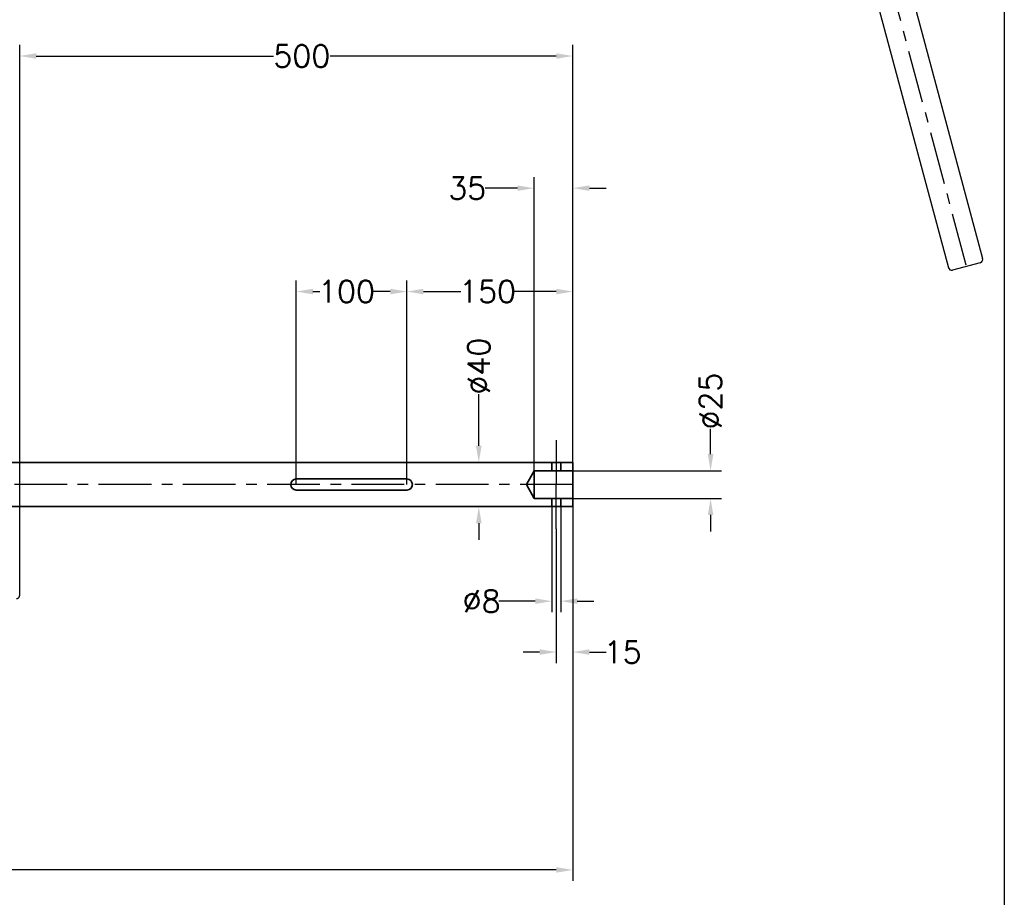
# Model space of a CAD drawing. Extents: x -1810 to 940, y -788 to 1212.
# Tile 3 of 4: x 0 to 890, y -373 to 420. Entities that reach past the tile are written whole.
import ezdxf

# ---------------------------------------------------------------- set-up
doc = ezdxf.new("R2010")
doc.units = 0
doc.header["$LTSCALE"] = 1.5
doc.header["$PDMODE"] = 2
doc.header["$PDSIZE"] = 5
doc.linetypes.add('CENTER', pattern=[50.8, 31.75, -6.35, 6.35, -6.35])
doc.layers.get('0').update_dxf_attribs({"linetype": 'CONTINUOUS'})
doc.layers.get('DEFPOINTS').update_dxf_attribs({"linetype": 'CONTINUOUS'})
for name, color, linetype in [('Bearings', 1, 'CONTINUOUS'), ('Blade', 1, 'CONTINUOUS'), ('CENTER', 9, 'CENTER'), ('RAMME', 7, 'CONTINUOUS')]:
    doc.layers.add(name, color=color, linetype=linetype)
doc.layers.add('DIMS', color=7, linetype='CONTINUOUS', lineweight=15)
doc.layers.add('STOCK', color=5, linetype='CONTINUOUS', lineweight=35)
doc.styles.add('ROMANS', font='romans')
doc.dimstyles.new('Text 20', dxfattribs={"dimtxt": 20, "dimasz": 15, "dimexe": 10, "dimexo": 0, "dimgap": 0, "dimtad": 0, "dimdsep": 46, "dimtxsty": 'ROMANS', "dimcen": 10, "dimazin": 2, "dimtfac": 0.65, "dimtofl": 0, "dimtmove": 0, "dimatfit": 0, "dimfxl": 1, "dimtolj": 1, "dimarcsym": 0})

# ---------------------------------------------------------------- blocks, each defined once
blk = doc.blocks.new('RUD31R')
at = {"layer": 'Blade'}
for p, q in [((0, 0), (0, 236.4)), ((0, -100.17), (0, 0))]:
    blk.add_line(p, q, dxfattribs=at)
blk.add_open_spline([(-3.03, -103.17), (-2.83, -103.17), (-2.64, -103.15), (-2.25, -103.08), (-2.06, -103.02), (-1.69, -102.87), (-1.52, -102.78), (-1.19, -102.57), (-1.03, -102.44), (-0.75, -102.16), (-0.62, -102.01), (-0.4, -101.68), (-0.31, -101.51), (-0.16, -101.14), (-0.1, -100.95), (-0.02, -100.56), (0, -100.37), (0, -100.17)], degree=3, knots=[0, 0, 0, 0, 0.125, 0.125, 0.25, 0.25, 0.375, 0.375, 0.5, 0.5, 0.625, 0.625, 0.75, 0.75, 0.875, 0.875, 1, 1, 1, 1], dxfattribs=at)
at = {"layer": 'CENTER'}
blk.add_line((500, 0), (-900, 0), dxfattribs=at)
blk = doc.blocks.new('*D3')
at = {"layer": 'DEFPOINTS', "color": 0, "transparency": 16777216}
for p in [(-700, -14), (500, -20), (-700, -348.5)]:
    blk.add_point(p, dxfattribs=at)
at = {"layer": 'DIMS', "color": 0, "lineweight": -2, "transparency": 16777216}
for p, q in [((-700, -14), (-700, -358.5)), ((500, -20), (500, -358.5)), ((-685, -348.5), (-202.31, -348.5)), ((485, -348.5), (-134.69, -348.5))]:
    blk.add_line(p, q, dxfattribs=at)
at = {"layer": 'DIMS', "color": 0, "transparency": 16777216}
for points in [[(-685, -346), (-685, -351), (-700, -348.5)], [(485, -346), (485, -351), (500, -348.5)]]:
    blk.add_solid(points, dxfattribs=at)
at = {"layer": 'DIMS', "color": 0, "transparency": 16777216, "insert": (-168.5, -348.5), "char_height": 20, "attachment_point": 5, "style": 'ROMANS'}
blk.add_mtext('\\A1;1200', dxfattribs=at)
blk = doc.blocks.new('*D4')
at = {"layer": 'DEFPOINTS', "color": 0, "transparency": 16777216}
for p in [(500, 20), (415, -20), (500, -20)]:
    blk.add_point(p, dxfattribs=at)
at = {"layer": 'DIMS', "color": 0, "lineweight": -2, "transparency": 16777216}
for p, q in [((415, 35), (415, 81.76)), ((500, 20), (405, 20)), ((500, -20), (405, -20)), ((415, -35), (415, -50))]:
    blk.add_line(p, q, dxfattribs=at)
at = {"layer": 'DIMS', "color": 0, "transparency": 16777216}
for points in [[(412.5, 35), (417.5, 35), (415, 20)], [(412.5, -35), (417.5, -35), (415, -20)]]:
    blk.add_solid(points, dxfattribs=at)
at = {"layer": 'DIMS', "color": 0, "transparency": 16777216, "insert": (415, 107), "char_height": 20, "attachment_point": 5, "rotation": 90, "style": 'ROMANS'}
blk.add_mtext('\\A1;%%C40', dxfattribs=at)
blk = doc.blocks.new('*D5')
at = {"layer": 'DEFPOINTS', "color": 0, "transparency": 16777216}
for p in [(500, 387.5), (500, 20), (0, 0)]:
    blk.add_point(p, dxfattribs=at)
at = {"layer": 'DIMS', "color": 0, "lineweight": -2, "transparency": 16777216}
for p, q in [((0, 0), (0, 397.5)), ((500, 20), (500, 397.5)), ((15, 387.5), (229.29, 387.5)), ((485, 387.5), (280.71, 387.5))]:
    blk.add_line(p, q, dxfattribs=at)
at = {"layer": 'DIMS', "color": 0, "transparency": 16777216}
for points in [[(15, 390), (15, 385), (0, 387.5)], [(485, 390), (485, 385), (500, 387.5)]]:
    blk.add_solid(points, dxfattribs=at)
at = {"layer": 'DIMS', "color": 0, "transparency": 16777216, "insert": (255, 387.5), "char_height": 20, "attachment_point": 5, "style": 'ROMANS'}
blk.add_mtext('\\A1;500', dxfattribs=at)
blk = doc.blocks.new('*D6')
at = {"layer": 'DEFPOINTS', "color": 0, "transparency": 16777216}
for p in [(350, 174.5), (500, 20), (350, 0)]:
    blk.add_point(p, dxfattribs=at)
at = {"layer": 'DIMS', "color": 0, "lineweight": -2, "transparency": 16777216}
for p, q in [((350, 0), (350, 184.5)), ((500, 20), (500, 184.5)), ((365, 174.5), (398.71, 174.5)), ((485, 174.5), (447.29, 174.5))]:
    blk.add_line(p, q, dxfattribs=at)
at = {"layer": 'DIMS', "color": 0, "transparency": 16777216}
for points in [[(365, 177), (365, 172), (350, 174.5)], [(485, 177), (485, 172), (500, 174.5)]]:
    blk.add_solid(points, dxfattribs=at)
at = {"layer": 'DIMS', "color": 0, "transparency": 16777216, "insert": (423, 174.5), "char_height": 20, "attachment_point": 5, "style": 'ROMANS'}
blk.add_mtext('\\A1;150', dxfattribs=at)
blk = doc.blocks.new('*D7')
at = {"layer": 'DEFPOINTS', "color": 0, "transparency": 16777216}
for p in [(250, 174.5), (250, 0), (350, 0)]:
    blk.add_point(p, dxfattribs=at)
at = {"layer": 'DIMS', "color": 0, "lineweight": -2, "transparency": 16777216}
for p, q in [((250, 0), (250, 184.5)), ((350, 0), (350, 184.5)), ((265, 174.5), (271.21, 174.5)), ((335, 174.5), (319.79, 174.5))]:
    blk.add_line(p, q, dxfattribs=at)
at = {"layer": 'DIMS', "color": 0, "transparency": 16777216}
for points in [[(265, 177), (265, 172), (250, 174.5)], [(335, 177), (335, 172), (350, 174.5)]]:
    blk.add_solid(points, dxfattribs=at)
at = {"layer": 'DIMS', "color": 0, "transparency": 16777216, "insert": (295.5, 174.5), "char_height": 20, "attachment_point": 5, "style": 'ROMANS'}
blk.add_mtext('\\A1;100', dxfattribs=at)
blk = doc.blocks.new('25mm emergency hole')
for p, q in [((-19, 20), (-19, 12.5)), ((-11, 20), (-11, 12.5)), ((-35, 12.5), (-42, 0)), ((0, 12.5), (-35, 12.5)), ((-35, 12.5), (-35, 0)), ((-35, -12.5), (-42, 0)), ((-35, -12.5), (-35, 0)), ((0, -12.5), (-35, -12.5)), ((-19, -20), (-19, -12.5)), ((-11, -20), (-11, -12.5))]:
    blk.add_line(p, q)
at = {"layer": 'CENTER'}
for p in [(-15, 40), (-15, -40)]:
    blk.add_line(p, (-15, 0), dxfattribs=at)
blk = doc.blocks.new('*D18')
at = {"layer": 'DEFPOINTS', "color": 0, "transparency": 16777216}
for p in [(500, 12.5), (500, -12.5), (624.5, -12.5)]:
    blk.add_point(p, dxfattribs=at)
at = {"layer": 'DIMS', "color": 0, "lineweight": -2, "transparency": 16777216}
for p, q in [((624.5, 27.5), (624.5, 50.26)), ((500, 12.5), (634.5, 12.5)), ((500, -12.5), (634.5, -12.5)), ((624.5, -27.5), (624.5, -42.5))]:
    blk.add_line(p, q, dxfattribs=at)
at = {"layer": 'DIMS', "color": 0, "transparency": 16777216}
for points in [[(622, 27.5), (627, 27.5), (624.5, 12.5)], [(622, -27.5), (627, -27.5), (624.5, -12.5)]]:
    blk.add_solid(points, dxfattribs=at)
at = {"layer": 'DIMS', "color": 0, "transparency": 16777216, "insert": (624.5, 75.5), "char_height": 20, "attachment_point": 5, "rotation": 90, "style": 'ROMANS'}
blk.add_mtext('\\A1;%%C25', dxfattribs=at)
blk = doc.blocks.new('*D19')
at = {"layer": 'DEFPOINTS', "color": 0, "transparency": 16777216}
for p in [(481, -20), (489, -20), (489, -105.5)]:
    blk.add_point(p, dxfattribs=at)
at = {"layer": 'DIMS', "color": 0, "lineweight": -2, "transparency": 16777216}
for p, q in [((481, -20), (481, -115.5)), ((489, -20), (489, -115.5)), ((466, -105.5), (433.21, -105.5)), ((504, -105.5), (519, -105.5))]:
    blk.add_line(p, q, dxfattribs=at)
at = {"layer": 'DIMS', "color": 0, "transparency": 16777216}
for points in [[(466, -103), (466, -108), (481, -105.5)], [(504, -103), (504, -108), (489, -105.5)]]:
    blk.add_solid(points, dxfattribs=at)
at = {"layer": 'DIMS', "color": 0, "transparency": 16777216, "insert": (417.5, -105.5), "char_height": 20, "attachment_point": 5, "style": 'ROMANS'}
blk.add_mtext('\\A1;%%C8', dxfattribs=at)
blk = doc.blocks.new('*D20')
at = {"layer": 'DEFPOINTS', "color": 0, "transparency": 16777216}
for p in [(500, -20), (485, -40), (485, -151.5)]:
    blk.add_point(p, dxfattribs=at)
at = {"layer": 'DIMS', "color": 0, "lineweight": -2, "transparency": 16777216}
for p, q in [((500, -20), (500, -161.5)), ((485, -40), (485, -161.5)), ((470, -151.5), (455, -151.5)), ((515, -151.5), (530.24, -151.5))]:
    blk.add_line(p, q, dxfattribs=at)
at = {"layer": 'DIMS', "color": 0, "transparency": 16777216}
for points in [[(470, -149), (470, -154), (485, -151.5)], [(515, -149), (515, -154), (500, -151.5)]]:
    blk.add_solid(points, dxfattribs=at)
at = {"layer": 'DIMS', "color": 0, "transparency": 16777216, "insert": (545, -151.5), "char_height": 20, "attachment_point": 5, "style": 'ROMANS'}
blk.add_mtext('\\A1;15', dxfattribs=at)
blk = doc.blocks.new('*D21')
at = {"layer": 'DEFPOINTS', "color": 0, "transparency": 16777216}
for p in [(465, 268), (465, 12.5), (500, 12.5)]:
    blk.add_point(p, dxfattribs=at)
at = {"layer": 'DIMS', "color": 0, "lineweight": -2, "transparency": 16777216}
for p, q in [((465, 12.5), (465, 278)), ((500, 12.5), (500, 278)), ((450, 268), (420.69, 268)), ((515, 268), (530, 268))]:
    blk.add_line(p, q, dxfattribs=at)
at = {"layer": 'DIMS', "color": 0, "transparency": 16777216}
for points in [[(450, 270.5), (450, 265.5), (465, 268)], [(515, 270.5), (515, 265.5), (500, 268)]]:
    blk.add_solid(points, dxfattribs=at)
at = {"layer": 'DIMS', "color": 0, "transparency": 16777216, "insert": (404.5, 268), "char_height": 20, "attachment_point": 5, "style": 'ROMANS'}
blk.add_mtext('\\A1;35', dxfattribs=at)
blk = doc.blocks.new('EM42035Z-SV')
for p, q in [((16.43, 91.97), (495.75, 220.41)), ((499.42, 218.29), (506.15, 193.17)), ((18.47, 59.39), (504.03, 189.5)), ((-20, 20), (-20, 100)), ((-15, 105), (0, 105)), ((0, 105), (15, 105)), ((20, 100), (20, 98.41)), ((20, 57), (20, 20)), ((-12.5, 20), (-20, 20)), ((-12.5, 20), (12.5, 20)), ((-12.5, -15), (-12.5, 20)), ((12.5, 20), (12.5, -15)), ((20, 20), (12.5, 20)), ((-12.5, 0), (12.5, 0)), ((-12.5, -15), (12.5, -15))]:
    blk.add_line(p, q)
for centre, radius, start, end in [((496.52, 217.51), 3, 15, 105), ((503.25, 192.39), 3, 285, 15), ((-15, 100), 5, 90, 180), ((49.73, 77.71), 36.23, 145.14022, 214.85978), ((15, 100), 5, 0, 90)]:
    blk.add_arc(centre, radius, start, end)
at = {"layer": 'CENTER'}
for p, q in [((13.63, 74.66), (502.79, 205.73)), ((0, 121.5), (0, 0))]:
    blk.add_line(p, q, dxfattribs=at)

msp = doc.modelspace()

# ---------------------------------------------------------------- linework, layer by layer
at = {"layer": 'RAMME'}
msp.add_line((890, 1162), (890, -738), dxfattribs=at)
at = {"layer": 'STOCK'}
for p, q in [((500, 20), (-50, 20)), ((500, 0), (500, 20)), ((350, 5), (250, 5)), ((500, 0), (500, -20)), ((350, -5), (250, -5)), ((500, -20), (-50, -20))]:
    msp.add_line(p, q, dxfattribs=at)
for centre, start, end in [((250, 0), 90, 270), ((350, 0), 270, 90)]:
    msp.add_arc(centre, 5, start, end, dxfattribs=at)

# ---------------------------------------------------------------- block references
at = {"layer": 'Bearings', "rotation": 270}
msp.add_blockref('EM42035Z-SV', (650, 700), dxfattribs=at)
at = {"layer": 'Blade'}
msp.add_blockref('RUD31R', (0, 0), dxfattribs=at)
at = {"layer": 'STOCK'}
msp.add_blockref('25mm emergency hole', (500, 0), dxfattribs=at)

# ---------------------------------------------------------------- dimensions: what is measured, and where the dimension line sits
at = {"layer": 'DIMS'}
for base, p1, p2, picture, middle in [((500, 387.5), (0, 0), (500, 20), '*D5', (255, 387.5)), ((465, 268), (500, 12.5), (465, 12.5), '*D21', (404.5, 268)), ((250, 174.5), (350, 0), (250, 0), '*D7', (295.5, 174.5)), ((350, 174.5), (500, 20), (350, 0), '*D6', (423, 174.5)), ((-700, -348.5), (500, -20), (-700, -14), '*D3', (-168.5, -348.5)), ((485, -151.5), (500, -20), (485, -40), '*D20', (545, -151.5))]:
    dim = msp.add_linear_dim(base=base, p1=p1, p2=p2, dimstyle='Text 20', dxfattribs=at)
    dim.commit()
    dim.dimension.update_dxf_attribs({"geometry": picture, "text_midpoint": middle, "dimtype": 160})
for base, p1, p2, picture, middle in [((415, -20), (500, 20), (500, -20), '*D4', (415, 107)), ((624.5, -12.5), (500, 12.5), (500, -12.5), '*D18', (624.5, 75.5))]:
    dim = msp.add_linear_dim(base=base, p1=p1, p2=p2, angle=90, text='%%C<>', dimstyle='Text 20', dxfattribs=at)
    dim.commit()
    dim.dimension.update_dxf_attribs({"geometry": picture, "text_midpoint": middle, "dimtype": 160})
dim = msp.add_linear_dim(base=(489, -105.5), p1=(481, -20), p2=(489, -20), text='%%C<>', dimstyle='Text 20', dxfattribs=at)
dim.commit()
dim.dimension.update_dxf_attribs({"geometry": '*D19', "text_midpoint": (417.5, -105.5), "dimtype": 160})

doc.saveas('drawing.dxf')
